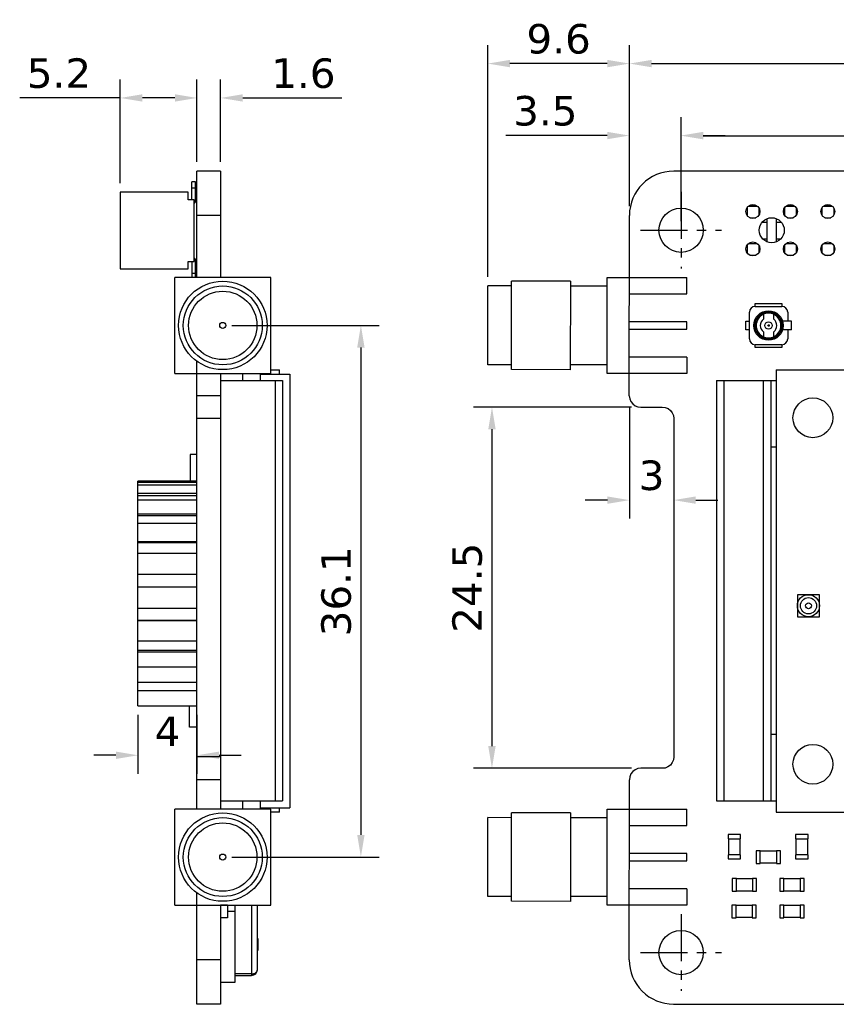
# Model space of a CAD drawing. Header units: millimetres. Extents: x 47 to 165, y 210 to 378.
# Tile 3 of 10: x 47 to 103, y 312 to 378. Entities that reach past the tile are written whole.
import ezdxf

# ---------------------------------------------------------------- set-up
doc = ezdxf.new("R2010")
doc.units = ezdxf.units.MM
doc.header["$LTSCALE"] = 0.1
doc.header["$PDMODE"] = 3
doc.header["$PDSIZE"] = 0.3125
doc.linetypes.add('CENTER', pattern=[50.8, 31.75, -6.35, 6.35, -6.35])
doc.layers.get('0').update_dxf_attribs({"linetype": 'CONTINUOUS'})
doc.layers.get('Defpoints').update_dxf_attribs({"linetype": 'CONTINUOUS'})
doc.layers.add('Dim', color=6, linetype='CONTINUOUS', lineweight=13)
doc.styles.add('Verdana', font='verdana.ttf', dxfattribs={"height": 2})
doc.dimstyles.new('aaaaaaaa 3.0', dxfattribs={"dimtxt": 2, "dimasz": 1.5, "dimexe": 1.25, "dimexo": 0.625, "dimtad": 1, "dimdec": 1, "dimzin": 9, "dimdsep": 46, "dimtxsty": 'Verdana', "dimcen": 0, "dimazin": 0, "dimtfac": 1, "dimtofl": 0, "dimtmove": 0, "dimatfit": 3, "dimfxl": 1, "dimlwd": 25, "dimlwe": 25, "dimarcsym": 0})

# ---------------------------------------------------------------- blocks, each defined once
blk = doc.blocks.new('*D55')
at = {"layer": 'Defpoints', "color": 0}
for p in [(153.514, 375.457), (88.506, 365.151), (153.514, 365.141)]:
    blk.add_point(p, dxfattribs=at)
at = {"layer": 'Dim', "color": 0, "lineweight": 25}
for p, q in [((88.506, 365.776), (88.506, 376.707)), ((153.514, 365.766), (153.514, 376.707)), ((90.006, 375.457), (152.014, 375.457))]:
    blk.add_line(p, q, dxfattribs=at)
at = {"layer": 'Dim', "color": 0}
for points in [[(90.006, 375.707), (90.006, 375.207), (88.506, 375.457)], [(152.014, 375.207), (152.014, 375.707), (153.514, 375.457)]]:
    blk.add_solid(points, dxfattribs=at)
at = {"layer": 'Dim', "color": 0, "insert": (121.01, 377.122), "char_height": 2, "attachment_point": 5, "style": 'Verdana'}
blk.add_mtext('65', dxfattribs=at)
blk = doc.blocks.new('*D57')
at = {"layer": 'Defpoints', "color": 0}
for p in [(150.006, 370.568), (92.006, 364.151), (150.006, 364.151)]:
    blk.add_point(p, dxfattribs=at)
at = {"layer": 'Dim', "color": 0, "lineweight": 25}
for p, q in [((92.006, 364.776), (92.006, 371.818)), ((150.006, 364.776), (150.006, 371.818)), ((93.506, 370.568), (148.506, 370.568))]:
    blk.add_line(p, q, dxfattribs=at)
at = {"layer": 'Dim', "color": 0}
for points in [[(93.506, 370.818), (93.506, 370.318), (92.006, 370.568)], [(148.506, 370.318), (148.506, 370.818), (150.006, 370.568)]]:
    blk.add_solid(points, dxfattribs=at)
at = {"layer": 'Dim', "color": 0, "insert": (121.006, 372.239), "char_height": 2, "attachment_point": 5, "style": 'Verdana'}
blk.add_mtext('58', dxfattribs=at)
blk = doc.blocks.new('*D62')
at = {"layer": 'Defpoints', "color": 0}
for p in [(60.935, 357.695), (60.935, 321.628), (70.299, 321.628)]:
    blk.add_point(p, dxfattribs=at)
at = {"layer": 'Dim', "color": 0, "lineweight": 25}
for p, q in [((61.56, 357.695), (71.549, 357.695)), ((70.299, 356.195), (70.299, 323.128)), ((61.56, 321.628), (71.549, 321.628))]:
    blk.add_line(p, q, dxfattribs=at)
at = {"layer": 'Dim', "color": 0}
for points in [[(70.549, 356.195), (70.049, 356.195), (70.299, 357.695)], [(70.049, 323.128), (70.549, 323.128), (70.299, 321.628)]]:
    blk.add_solid(points, dxfattribs=at)
at = {"layer": 'Dim', "color": 0, "insert": (68.633, 339.661), "char_height": 2, "attachment_point": 5, "rotation": 90, "style": 'Verdana'}
blk.add_mtext('36.1', dxfattribs=at)
blk = doc.blocks.new('*D63')
at = {"layer": 'Defpoints', "color": 0}
for p in [(78.903, 375.457), (88.506, 365.162), (78.903, 360.371)]:
    blk.add_point(p, dxfattribs=at)
at = {"layer": 'Dim', "color": 0, "lineweight": 25}
for p, q in [((78.903, 360.996), (78.903, 376.707)), ((88.506, 365.787), (88.506, 376.707)), ((87.006, 375.457), (80.403, 375.457))]:
    blk.add_line(p, q, dxfattribs=at)
at = {"layer": 'Dim', "color": 0}
for points in [[(80.403, 375.707), (80.403, 375.207), (78.903, 375.457)], [(87.006, 375.207), (87.006, 375.707), (88.506, 375.457)]]:
    blk.add_solid(points, dxfattribs=at)
at = {"layer": 'Dim', "color": 0, "insert": (83.704, 377.123), "char_height": 2, "attachment_point": 5, "style": 'Verdana'}
blk.add_mtext('9.6', dxfattribs=at)
blk = doc.blocks.new('*D64')
at = {"layer": 'Defpoints', "color": 0}
for p in [(92.006, 370.575), (88.506, 365.162), (92.006, 364.151)]:
    blk.add_point(p, dxfattribs=at)
at = {"layer": 'Dim', "color": 0, "lineweight": 25}
for p, q in [((88.506, 365.787), (88.506, 371.825)), ((92.006, 364.776), (92.006, 371.825)), ((87.006, 370.575), (80.136, 370.575)), ((93.506, 370.575), (95.006, 370.575))]:
    blk.add_line(p, q, dxfattribs=at)
at = {"layer": 'Dim', "color": 0}
for points in [[(87.006, 370.325), (87.006, 370.825), (88.506, 370.575)], [(93.506, 370.825), (93.506, 370.325), (92.006, 370.575)]]:
    blk.add_solid(points, dxfattribs=at)
at = {"layer": 'Dim', "color": 0, "insert": (82.801, 372.241), "char_height": 2, "attachment_point": 5, "style": 'Verdana'}
blk.add_mtext('3.5', dxfattribs=at)
blk = doc.blocks.new('*D65')
at = {"layer": 'Defpoints', "color": 0}
for p in [(53.985, 373.127), (59.185, 368.16), (53.985, 366.726)]:
    blk.add_point(p, dxfattribs=at)
at = {"layer": 'Dim', "color": 0, "lineweight": 25}
for p, q in [((53.985, 367.351), (53.985, 374.377)), ((59.185, 368.785), (59.185, 374.377)), ((53.985, 373.127), (47.166, 373.127)), ((57.685, 373.127), (55.485, 373.127))]:
    blk.add_line(p, q, dxfattribs=at)
at = {"layer": 'Dim', "color": 0}
for points in [[(55.485, 373.377), (55.485, 372.877), (53.985, 373.127)], [(57.685, 372.877), (57.685, 373.377), (59.185, 373.127)]]:
    blk.add_solid(points, dxfattribs=at)
at = {"layer": 'Dim', "color": 0, "insert": (49.826, 374.794), "char_height": 2, "attachment_point": 5, "style": 'Verdana'}
blk.add_mtext('5.2', dxfattribs=at)
blk = doc.blocks.new('*D66')
at = {"layer": 'Defpoints', "color": 0}
for p in [(60.785, 373.127), (59.185, 368.16), (60.785, 368.16)]:
    blk.add_point(p, dxfattribs=at)
at = {"layer": 'Dim', "color": 0, "lineweight": 25}
for p, q in [((59.185, 368.785), (59.185, 374.377)), ((60.785, 368.785), (60.785, 374.377)), ((57.685, 373.127), (56.185, 373.127)), ((62.285, 373.127), (69.011, 373.127))]:
    blk.add_line(p, q, dxfattribs=at)
at = {"layer": 'Dim', "color": 0}
for points in [[(57.685, 372.877), (57.685, 373.377), (59.185, 373.127)], [(62.285, 373.377), (62.285, 372.877), (60.785, 373.127)]]:
    blk.add_solid(points, dxfattribs=at)
at = {"layer": 'Dim', "color": 0, "insert": (66.398, 374.792), "char_height": 2, "attachment_point": 5, "style": 'Verdana'}
blk.add_mtext('1.6', dxfattribs=at)
blk = doc.blocks.new('*D69')
at = {"layer": 'Defpoints', "color": 0}
for p in [(89.279, 352.151), (79.185, 327.657), (89.281, 327.657)]:
    blk.add_point(p, dxfattribs=at)
at = {"layer": 'Dim', "color": 0, "lineweight": 25}
for p, q in [((88.654, 352.151), (77.935, 352.151)), ((79.185, 350.651), (79.185, 329.157)), ((88.656, 327.657), (77.935, 327.657))]:
    blk.add_line(p, q, dxfattribs=at)
at = {"layer": 'Dim', "color": 0}
for points in [[(79.435, 350.651), (78.935, 350.651), (79.185, 352.151)], [(78.935, 329.157), (79.435, 329.157), (79.185, 327.657)]]:
    blk.add_solid(points, dxfattribs=at)
at = {"layer": 'Dim', "color": 0, "insert": (77.518, 339.904), "char_height": 2, "attachment_point": 5, "rotation": 90, "style": 'Verdana'}
blk.add_mtext('24.5', dxfattribs=at)
blk = doc.blocks.new('*D70')
at = {"layer": 'Defpoints', "color": 0}
for p in [(88.511, 352.824), (91.506, 351.376), (91.506, 345.845)]:
    blk.add_point(p, dxfattribs=at)
at = {"layer": 'Dim', "color": 0, "lineweight": 25}
for p, q in [((88.511, 352.199), (88.511, 344.595)), ((91.506, 350.751), (91.506, 344.595)), ((87.011, 345.845), (85.511, 345.845)), ((93.006, 345.845), (94.506, 345.845))]:
    blk.add_line(p, q, dxfattribs=at)
at = {"layer": 'Dim', "color": 0}
for points in [[(87.011, 345.595), (87.011, 346.095), (88.511, 345.845)], [(93.006, 346.095), (93.006, 345.595), (91.506, 345.845)]]:
    blk.add_solid(points, dxfattribs=at)
at = {"layer": 'Dim', "color": 0, "insert": (90.008, 347.512), "char_height": 2, "attachment_point": 5, "style": 'Verdana'}
blk.add_mtext('3', dxfattribs=at)
blk = doc.blocks.new('*D76')
at = {"layer": 'Defpoints', "color": 0}
for p in [(55.185, 331.901), (59.185, 331.901), (55.185, 328.535)]:
    blk.add_point(p, dxfattribs=at)
at = {"layer": 'Dim', "color": 0, "lineweight": 25}
for p, q in [((55.185, 331.276), (55.185, 327.285)), ((59.185, 331.276), (59.185, 327.285)), ((53.685, 328.535), (52.185, 328.535)), ((60.685, 328.535), (62.185, 328.535))]:
    blk.add_line(p, q, dxfattribs=at)
at = {"layer": 'Dim', "color": 0}
for points in [[(53.685, 328.285), (53.685, 328.785), (55.185, 328.535)], [(60.685, 328.785), (60.685, 328.285), (59.185, 328.535)]]:
    blk.add_solid(points, dxfattribs=at)
at = {"layer": 'Dim', "color": 0, "insert": (57.185, 330.16), "char_height": 2, "attachment_point": 5, "style": 'Verdana'}
blk.add_mtext('4', dxfattribs=at)

msp = doc.modelspace()

# ---------------------------------------------------------------- linework, layer by layer
at = {"color": 7, "linetype": 'Continuous'}
for p, q in [((59.185, 360.941), (59.185, 368.16)), ((60.785, 368.16), (59.185, 368.16)), ((60.785, 368.16), (60.785, 360.941)), ((150.505, 368.151), (91.507, 368.16)), ((58.835, 366.266), (58.834, 367.426)), ((59.084, 367.426), (58.834, 367.426)), ((59.085, 366.166), (59.084, 367.426)), ((53.985, 366.726), (53.985, 361.526)), ((58.585, 366.726), (53.985, 366.726)), ((58.585, 366.226), (58.585, 366.726)), ((58.834, 367.027), (59.084, 367.027)), ((58.985, 366.226), (58.585, 366.226)), ((58.985, 362.026), (58.985, 366.226)), ((96.48, 365.667), (96.48, 365.175)), ((96.598, 365.796), (97.154, 365.796)), ((96.721, 365.866), (97.028, 365.866)), ((97.28, 365.655), (97.28, 365.187)), ((99.02, 365.667), (99.02, 365.175)), ((99.138, 365.796), (99.694, 365.796)), ((99.261, 365.866), (99.568, 365.866)), ((99.82, 365.655), (99.82, 365.187)), ((101.56, 365.667), (101.56, 365.175)), ((101.678, 365.796), (102.234, 365.796)), ((101.801, 365.866), (102.108, 365.866)), ((102.36, 365.655), (102.36, 365.187)), ((60.785, 365.151), (59.185, 365.151)), ((88.498, 352.925), (88.506, 365.162)), ((96.674, 364.996), (97.077, 364.996)), ((97.85, 363.365), (97.85, 364.937)), ((98.45, 364.944), (98.45, 363.36)), ((99.214, 364.996), (99.617, 364.996)), ((101.754, 364.996), (102.157, 364.996)), ((97.85, 364.676), (97.492, 364.676)), ((98.819, 364.676), (98.45, 364.676)), ((97.544, 363.576), (97.85, 363.576)), ((98.45, 363.576), (98.768, 363.576)), ((96.48, 363.127), (96.48, 362.635)), ((96.598, 363.256), (97.154, 363.256)), ((97.28, 363.115), (97.28, 362.647)), ((99.02, 363.127), (99.02, 362.635)), ((99.138, 363.256), (99.694, 363.256)), ((99.82, 363.115), (99.82, 362.647)), ((101.56, 363.127), (101.56, 362.635)), ((101.678, 363.256), (102.234, 363.256)), ((102.36, 363.115), (102.36, 362.647)), ((58.585, 361.526), (58.585, 362.026)), ((58.585, 362.026), (58.985, 362.026)), ((59.084, 360.941), (59.085, 362.086)), ((96.674, 362.456), (97.077, 362.456)), ((99.214, 362.456), (99.617, 362.456)), ((101.754, 362.456), (102.157, 362.456)), ((53.985, 361.526), (58.585, 361.526)), ((58.835, 361.986), (58.834, 360.941)), ((57.685, 354.437), (57.685, 360.941)), ((64.185, 360.941), (57.685, 360.941)), ((59.084, 361.225), (58.834, 361.225)), ((64.185, 354.441), (64.185, 360.941)), ((80.499, 354.695), (80.503, 360.695)), ((84.503, 360.692), (80.503, 360.695)), ((84.503, 360.692), (84.499, 354.692)), ((86.999, 354.441), (87.003, 360.941)), ((87.003, 360.941), (92.403, 360.937)), ((92.402, 359.837), (92.403, 360.937)), ((78.899, 355.021), (78.903, 360.371)), ((80.503, 360.37), (78.903, 360.371)), ((87.003, 360.366), (84.503, 360.367)), ((88.502, 359.84), (92.402, 359.837)), ((97.038, 358.989), (97.038, 359.189)), ((97.038, 359.189), (98.838, 359.189)), ((97.038, 358.989), (98.838, 358.989)), ((98.838, 359.189), (98.838, 358.989)), ((96.638, 356.789), (96.638, 358.589)), ((97.588, 358.453), (97.588, 358.126)), ((98.288, 358.126), (98.288, 358.453)), ((99.238, 358.589), (99.238, 357.989)), ((92.401, 357.937), (88.501, 357.94)), ((88.501, 357.44), (92.401, 357.437)), ((92.401, 357.437), (92.401, 357.937)), ((96.388, 357.389), (96.388, 357.989)), ((96.388, 357.989), (96.638, 357.989)), ((96.638, 357.389), (96.388, 357.389)), ((99.488, 357.989), (98.892, 357.989)), ((99.488, 357.389), (98.892, 357.389)), ((99.238, 357.389), (99.238, 356.789)), ((99.488, 357.389), (99.488, 357.989)), ((97.588, 357.252), (97.588, 356.925)), ((98.288, 356.925), (98.288, 357.252)), ((97.038, 356.189), (97.038, 356.389)), ((98.838, 356.389), (97.038, 356.389)), ((98.838, 356.189), (97.038, 356.189)), ((98.838, 356.389), (98.838, 356.189)), ((92.399, 355.537), (88.499, 355.54)), ((92.399, 355.537), (92.399, 354.437)), ((59.185, 324.873), (59.185, 355.26)), ((64.185, 354.678), (64.785, 354.678)), ((64.785, 354.378), (64.785, 354.678)), ((80.499, 355.02), (78.899, 355.021)), ((84.499, 354.692), (80.499, 354.695)), ((86.999, 355.016), (84.499, 355.017)), ((98.445, 354.678), (98.445, 324.678)), ((98.445, 354.678), (151.995, 354.678)), ((57.685, 354.441), (64.185, 354.441)), ((57.685, 354.437), (59.185, 354.437)), ((60.785, 354.44), (60.785, 324.873)), ((60.785, 354.437), (61.785, 354.437)), ((61.785, 354.437), (61.785, 354.44)), ((62.275, 354.44), (62.275, 353.952)), ((63.475, 354.44), (63.475, 353.952)), ((63.475, 354.378), (65.475, 354.378)), ((65.475, 354.378), (65.475, 324.978)), ((92.399, 354.437), (86.999, 354.441)), ((60.785, 353.952), (64.985, 353.952)), ((64.485, 353.952), (64.485, 325.452)), ((64.985, 353.952), (64.985, 325.452)), ((94.406, 353.952), (94.406, 325.452)), ((94.406, 353.952), (98.445, 353.952)), ((94.906, 353.952), (94.906, 325.452)), ((97.606, 325.452), (97.606, 353.952)), ((98.106, 325.452), (98.106, 353.952)), ((60.785, 352.925), (59.185, 352.925)), ((88.498, 352.925), (88.524, 352.723)), ((88.524, 352.723), (88.602, 352.534)), ((88.602, 352.534), (88.727, 352.372)), ((88.727, 352.372), (88.889, 352.248)), ((88.889, 352.248), (89.077, 352.17)), ((89.077, 352.17), (89.279, 352.151)), ((89.279, 352.151), (90.733, 352.156)), ((90.733, 352.156), (90.935, 352.13)), ((90.935, 352.13), (91.124, 352.052)), ((91.124, 352.052), (91.286, 351.927)), ((60.785, 351.376), (59.185, 351.376)), ((91.286, 351.927), (91.41, 351.765)), ((91.41, 351.765), (91.488, 351.577)), ((91.488, 351.577), (91.506, 351.376)), ((91.506, 351.376), (91.506, 328.439)), ((98.106, 349.452), (98.445, 349.452)), ((58.715, 348.933), (58.715, 347.128)), ((59.185, 348.933), (58.715, 348.933)), ((59.185, 330.433), (59.185, 348.933)), ((55.185, 331.901), (55.185, 347.128)), ((59.185, 347.128), (55.185, 347.128)), ((55.185, 347.065), (59.185, 347.065)), ((59.185, 346.862), (55.185, 346.862)), ((59.185, 346.857), (55.185, 346.857)), ((55.185, 346.31), (59.185, 346.31)), ((59.185, 346.128), (55.185, 346.128)), ((59.185, 345.849), (55.185, 345.849)), ((55.185, 344.923), (59.185, 344.923)), ((59.185, 344.779), (55.185, 344.779)), ((59.185, 344.252), (55.185, 344.252)), ((55.185, 343.036), (59.185, 343.036)), ((59.185, 342.944), (55.185, 342.944)), ((59.185, 342.22), (55.185, 342.22)), ((55.185, 340.829), (59.185, 340.829)), ((59.185, 340.798), (55.185, 340.798)), ((59.185, 339.946), (55.185, 339.946)), ((99.895, 339.428), (99.895, 337.928)), ((101.395, 339.428), (99.895, 339.428)), ((101.395, 337.928), (101.395, 339.428)), ((55.185, 338.513), (59.185, 338.513)), ((55.185, 337.702), (59.185, 337.702)), ((59.185, 337.646), (55.185, 337.646)), ((99.895, 337.928), (101.395, 337.928)), ((55.185, 336.309), (59.185, 336.309)), ((55.185, 335.655), (59.185, 335.655)), ((59.185, 335.541), (55.185, 335.541)), ((59.185, 334.505), (55.185, 334.505)), ((55.185, 333.505), (59.185, 333.505)), ((59.185, 332.901), (55.185, 332.901)), ((55.185, 331.901), (59.185, 331.901)), ((58.685, 330.433), (58.685, 331.901)), ((59.185, 330.433), (58.685, 330.433)), ((98.445, 329.952), (98.106, 329.952)), ((60.785, 328.439), (59.185, 328.439)), ((91.405, 328.035), (91.28, 327.873)), ((91.483, 328.224), (91.405, 328.035)), ((91.51, 328.426), (91.483, 328.224)), ((91.506, 328.439), (91.51, 328.426)), ((88.728, 327.428), (88.604, 327.266)), ((88.89, 327.553), (88.728, 327.428)), ((89.079, 327.631), (88.89, 327.553)), ((89.281, 327.657), (89.079, 327.631)), ((90.727, 327.651), (89.281, 327.657)), ((90.93, 327.671), (90.727, 327.651)), ((91.118, 327.749), (90.93, 327.671)), ((91.28, 327.873), (91.118, 327.749)), ((60.785, 326.875), (59.185, 326.875)), ((88.497, 314.653), (88.506, 326.875)), ((88.526, 327.078), (88.506, 326.875)), ((88.604, 327.266), (88.526, 327.078)), ((60.785, 325.452), (64.985, 325.452)), ((62.275, 325.452), (62.275, 324.873)), ((63.475, 325.452), (63.475, 324.873)), ((94.406, 325.452), (98.445, 325.452)), ((64.185, 324.873), (57.685, 324.873)), ((57.685, 318.369), (57.685, 324.873)), ((63.475, 324.978), (65.475, 324.978)), ((64.185, 318.373), (64.185, 324.873)), ((64.785, 324.678), (64.185, 324.678)), ((64.785, 324.678), (64.785, 324.978)), ((80.5, 318.628), (80.504, 324.628)), ((84.504, 324.625), (80.504, 324.628)), ((84.504, 324.625), (84.5, 318.625)), ((87, 318.373), (87.005, 324.873)), ((87.005, 324.873), (92.405, 324.869)), ((92.404, 323.769), (92.405, 324.869)), ((98.445, 324.678), (151.995, 324.678)), ((78.9, 318.954), (78.904, 324.304)), ((80.504, 324.303), (78.904, 324.304)), ((87.004, 324.298), (84.504, 324.3)), ((88.504, 323.772), (92.404, 323.769)), ((95.195, 323.153), (95.195, 322.878)), ((96.045, 323.153), (95.195, 323.153)), ((95.195, 322.878), (96.045, 322.878)), ((95.22, 322.878), (95.22, 321.782)), ((96.02, 321.782), (96.02, 322.878)), ((96.045, 322.878), (96.045, 323.153)), ((99.767, 323.153), (99.767, 322.878)), ((100.617, 323.153), (99.767, 323.153)), ((99.767, 322.878), (100.617, 322.878)), ((99.792, 322.878), (99.792, 321.782)), ((100.592, 321.782), (100.592, 322.878)), ((100.617, 322.878), (100.617, 323.153)), ((97.096, 322.055), (97.096, 321.205)), ((97.371, 322.055), (97.096, 322.055)), ((97.371, 321.205), (97.371, 322.055)), ((98.468, 322.03), (97.371, 322.03)), ((98.468, 322.055), (98.468, 321.205)), ((98.743, 322.055), (98.468, 322.055)), ((98.743, 321.205), (98.743, 322.055)), ((92.402, 321.869), (88.502, 321.872)), ((88.502, 321.372), (92.402, 321.369)), ((92.402, 321.369), (92.402, 321.869)), ((95.195, 321.782), (95.195, 321.507)), ((96.045, 321.782), (95.195, 321.782)), ((95.195, 321.507), (96.045, 321.507)), ((96.045, 321.507), (96.045, 321.782)), ((99.767, 321.782), (99.767, 321.507)), ((100.617, 321.782), (99.767, 321.782)), ((99.767, 321.507), (100.617, 321.507)), ((100.617, 321.507), (100.617, 321.782)), ((97.096, 321.205), (97.371, 321.205)), ((97.371, 321.23), (98.468, 321.23)), ((98.468, 321.205), (98.743, 321.205)), ((95.482, 320.172), (95.482, 319.322)), ((95.757, 320.172), (95.482, 320.172)), ((95.757, 319.322), (95.757, 320.172)), ((96.854, 320.147), (95.757, 320.147)), ((96.854, 320.172), (96.854, 319.322)), ((97.129, 320.172), (96.854, 320.172)), ((97.129, 319.322), (97.129, 320.172)), ((98.983, 320.172), (98.708, 320.172)), ((98.708, 320.172), (98.708, 319.322)), ((98.983, 319.322), (98.983, 320.172)), ((100.079, 320.147), (98.983, 320.147)), ((100.354, 320.172), (100.079, 320.172)), ((100.079, 320.172), (100.079, 319.322)), ((100.354, 319.322), (100.354, 320.172)), ((92.4, 319.469), (88.5, 319.472)), ((92.4, 319.469), (92.4, 318.369)), ((95.482, 319.322), (95.757, 319.322)), ((95.757, 319.347), (96.854, 319.347)), ((96.854, 319.322), (97.129, 319.322)), ((98.708, 319.322), (98.983, 319.322)), ((98.983, 319.347), (100.079, 319.347)), ((100.079, 319.322), (100.354, 319.322)), ((59.185, 311.642), (59.185, 319.192)), ((80.5, 318.953), (78.9, 318.954)), ((84.5, 318.625), (80.5, 318.628)), ((87, 318.948), (84.5, 318.95)), ((57.685, 318.373), (64.185, 318.373)), ((57.685, 318.369), (59.185, 318.369)), ((60.785, 318.372), (60.785, 311.642)), ((60.785, 318.369), (61.785, 318.369)), ((61.245, 318.368), (60.786, 318.368)), ((61.245, 318.368), (61.245, 317.518)), ((61.775, 317.94), (61.245, 317.94)), ((61.785, 313.14), (61.785, 318.372)), ((62.885, 318.372), (62.885, 313.6)), ((63.285, 314), (63.285, 318.372)), ((63.295, 314.5), (63.295, 318.372)), ((92.4, 318.369), (87, 318.373)), ((95.732, 318.368), (95.457, 318.368)), ((95.457, 318.368), (95.457, 317.518)), ((95.732, 317.518), (95.732, 318.368)), ((96.828, 318.343), (95.732, 318.343)), ((97.103, 318.368), (96.828, 318.368)), ((96.828, 318.368), (96.828, 317.518)), ((97.103, 317.518), (97.103, 318.368)), ((98.978, 318.368), (98.703, 318.368)), ((98.703, 318.368), (98.703, 317.518)), ((98.978, 317.518), (98.978, 318.368)), ((100.074, 318.343), (98.978, 318.343)), ((100.349, 318.368), (100.074, 318.368)), ((100.074, 318.368), (100.074, 317.518)), ((100.349, 317.518), (100.349, 318.368)), ((61.245, 317.518), (60.786, 317.518)), ((95.457, 317.518), (95.732, 317.518)), ((95.732, 317.543), (96.828, 317.543)), ((96.828, 317.518), (97.103, 317.518)), ((98.703, 317.518), (98.978, 317.518)), ((98.978, 317.543), (100.074, 317.543)), ((100.074, 317.518), (100.349, 317.518)), ((63.295, 316.1), (63.305, 316.1)), ((63.305, 316.1), (63.305, 315.3)), ((63.295, 315.3), (63.305, 315.3)), ((60.785, 314.651), (59.185, 314.651)), ((63.295, 315), (63.285, 315)), ((63.285, 314.5), (63.295, 314.5)), ((63.285, 313.992), (63.285, 314)), ((62.885, 313.7), (61.785, 313.7)), ((61.785, 313.6), (62.885, 313.6)), ((60.785, 313.14), (61.785, 313.14)), ((60.785, 311.651), (59.185, 311.651)), ((91.496, 311.651), (150.506, 311.642))]:
    msp.add_line(p, q, dxfattribs=at)
at = {"color": 1, "linetype": 'CENTER'}
for p, q in [((92.006, 366.751), (92.006, 361.552)), ((89.261, 364.151), (94.75, 364.151)), ((92.006, 317.751), (92.006, 312.552)), ((89.261, 315.151), (94.75, 315.151))]:
    msp.add_line(p, q, dxfattribs=at)
at = {"color": 7, "linetype": 'Continuous'}
for centre, radius in [((92.006, 364.151), 1.5), ((96.876, 365.421), 0.475), ((99.416, 365.421), 0.475), ((101.956, 365.421), 0.475), ((98.156, 364.151), 0.85), ((96.876, 362.881), 0.475), ((99.416, 362.881), 0.475), ((101.956, 362.881), 0.475), ((60.935, 357.695), 3), ((60.935, 357.696), 2.675), ((60.935, 357.696), 2.32), ((97.938, 357.689), 1), ((97.938, 357.689), 0.93), ((97.938, 357.689), 0.86), ((60.935, 357.695), 0.205), ((97.938, 357.689), 0.25), ((97.938, 357.689), 0.05), ((100.945, 351.428), 1.35), ((100.645, 338.678), 0.75), ((100.645, 338.678), 0.55), ((100.645, 338.678), 0.199), ((100.945, 327.928), 1.35), ((60.935, 321.628), 3), ((60.935, 321.629), 2.675), ((60.935, 321.629), 2.32), ((60.935, 321.628), 0.205), ((92.006, 315.151), 1.5)]:
    msp.add_circle(centre, radius, dxfattribs=at)
for centre, radius, start, end in [((91.506, 365.16), 3, 89.99099, 179.95994), ((58.591, 366.385), 0.272, 323.2244, 333.99276), ((58.785, 366.166), 0.3, 312.3954, 0.00001), ((58.591, 361.866), 0.272, 26.00726, 36.77649), ((58.785, 362.086), 0.3, 0.00001, 47.60459), ((97.038, 358.589), 0.4, 90, 180), ((98.838, 358.589), 0.4, 0, 90), ((97.938, 357.689), 0.84, 114.62432, 245.37568), ((97.938, 357.689), 0.56, 128.68219, 231.31781), ((97.938, 357.689), 0.84, 294.62432, 65.37568), ((97.938, 357.689), 0.56, 308.68219, 51.31781), ((97.038, 356.789), 0.4, 180, 270), ((98.838, 356.789), 0.4, 270, 0), ((91.497, 314.651), 3, 179.95661, 269.99196), ((62.885, 314), 0.4, 270, 358.92051), ((63.055, 314), 0.23, 358.14724, 0.00164)]:
    msp.add_arc(centre, radius, start, end, dxfattribs=at)
msp.add_open_spline([(62.885, 313.7), (62.914, 313.7), (62.97, 313.705), (63.05, 313.724), (63.12, 313.755), (63.195, 313.804), (63.25, 313.868), (63.279, 313.939), (63.284, 313.975), (63.285, 313.993)], degree=3, knots=[0, 0, 0, 0, 0.158845, 0.310854, 0.451745, 0.580135, 0.803085, 0.903319, 1, 1, 1, 1], dxfattribs=at)

# ---------------------------------------------------------------- dimensions: what is measured, and where the dimension line sits
at = {"layer": 'Dim'}
for base, p1, p2, picture, middle in [((78.903, 375.457), (88.506, 365.162), (78.903, 360.371), '*D63', (83.704, 377.123)), ((60.785, 373.127), (59.185, 368.16), (60.785, 368.16), '*D66', (66.398, 374.792)), ((150.006, 370.568), (92.006, 364.151), (150.006, 364.151), '*D57', (121.006, 372.239)), ((91.506, 345.845), (88.511, 352.824), (91.506, 351.376), '*D70', (90.008, 347.512)), ((55.185, 328.535), (59.185, 331.901), (55.185, 331.901), '*D76', (57.185, 330.16))]:
    dim = msp.add_linear_dim(base=base, p1=p1, p2=p2, dimstyle='aaaaaaaa 3.0', dxfattribs=at)
    dim.commit()
    dim.dimension.update_dxf_attribs({"geometry": picture, "text_midpoint": middle})
for base, p1, p2, picture, middle in [((153.514, 375.457), (88.506, 365.151), (153.514, 365.141), '*D55', (121.01, 375.457)), ((53.985, 373.127), (59.185, 368.16), (53.985, 366.726), '*D65', (49.826, 373.127)), ((92.006, 370.575), (88.506, 365.162), (92.006, 364.151), '*D64', (82.801, 370.575))]:
    dim = msp.add_linear_dim(base=base, p1=p1, p2=p2, dimstyle='aaaaaaaa 3.0', dxfattribs=at)
    dim.commit()
    dim.dimension.update_dxf_attribs({"geometry": picture, "text_midpoint": middle, "dimtype": 160})
for base, p1, p2, picture, middle in [((70.299, 321.628), (60.935, 357.695), (60.935, 321.628), '*D62', (68.633, 339.661)), ((79.185, 327.657), (89.279, 352.151), (89.281, 327.657), '*D69', (77.518, 339.904))]:
    dim = msp.add_linear_dim(base=base, p1=p1, p2=p2, angle=90, dimstyle='aaaaaaaa 3.0', dxfattribs=at)
    dim.commit()
    dim.dimension.update_dxf_attribs({"geometry": picture, "text_midpoint": middle})

doc.saveas('drawing.dxf')
